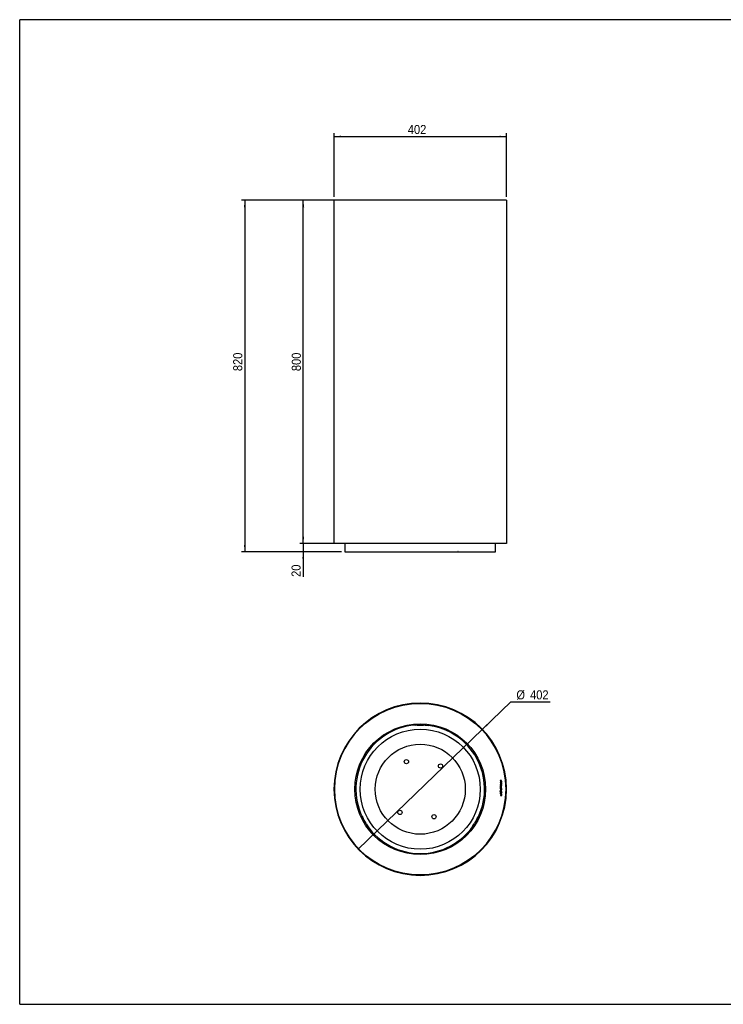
# Model space of a CAD drawing. Header units: millimetres. Extents: x 156 to 3436, y 196 to 2492.
# Tile 1 of 2: x 156 to 1796, y 196 to 2492. Entities that reach past the tile are written whole.
import ezdxf

# ---------------------------------------------------------------- set-up
doc = ezdxf.new("R2010")
doc.units = ezdxf.units.MM
doc.header["$LTSCALE"] = 8
doc.linetypes.add('SLD-Solido', pattern=[0])
doc.layers.add('QUOTE', color=1, linetype='SLD-Solido')
doc.layers.add('SCHIZZI', color=9, linetype='Continuous')
doc.styles.add('SLDTEXTSTYLE0', font='GOTHIC.TTF', dxfattribs={"width": 0.913})
doc.dimstyles.new('SLDDIMSTYLE0', dxfattribs={"dimtxt": 21.166667, "dimasz": 16, "dimexe": 0, "dimexo": 0.0625, "dimgap": 5.291667, "dimtad": 1, "dimdec": 1, "dimrnd": 1e-09, "dimzin": 12, "dimdsep": 46, "dimtxsty": 'SLDTEXTSTYLE0', "dimsah": 1, "dimcen": 0.09, "dimadec": 0, "dimazin": 3, "dimtfac": 1, "dimtdec": 1, "dimtofl": 0, "dimtmove": 0, "dimatfit": 3, "dimfxl": 1, "dimfrac": 2, "dimtolj": 1, "dimtzin": 12, "dimarcsym": 0})
doc.dimstyles.new('SLDDIMSTYLE1', dxfattribs={"dimtxt": 21.166667, "dimasz": 16, "dimexe": 0, "dimexo": 0.0625, "dimgap": 5.291667, "dimtad": 1, "dimdec": 1, "dimrnd": 1e-09, "dimzin": 12, "dimdsep": 46, "dimtxsty": 'SLDTEXTSTYLE0', "dimsah": 1, "dimcen": 0.09, "dimadec": 0, "dimazin": 3, "dimtfac": 1, "dimtdec": 1, "dimtmove": 0, "dimatfit": 0, "dimfxl": 1, "dimfrac": 2, "dimtolj": 1, "dimtzin": 12, "dimarcsym": 0})
doc.dimstyles.new('SLDDIMSTYLE2', dxfattribs={"dimtxt": 21.166667, "dimasz": 16, "dimexe": 0, "dimexo": 0.0625, "dimgap": 5.291667, "dimtad": 0, "dimtih": 1, "dimtoh": 1, "dimdec": 1, "dimrnd": 1e-09, "dimzin": 12, "dimdsep": 46, "dimtxsty": 'SLDTEXTSTYLE0', "dimblk1": 'NONE', "dimsah": 1, "dimcen": 0, "dimadec": 0, "dimazin": 3, "dimtfac": 1, "dimtdec": 1, "dimtmove": 0, "dimatfit": 3, "dimldrblk": 'NONE', "dimfxl": 1, "dimfrac": 2, "dimtolj": 1, "dimtzin": 12, "dimarcsym": 0})

# ---------------------------------------------------------------- blocks, each defined once
blk = doc.blocks.new('_D')
at = {"layer": 'QUOTE', "transparency": 16777216}
for p, q in [((929.2, 2070.5), (809.2, 2070.5)), ((817.2, 1270.5), (817.2, 2070.5)), ((906.2, 1270.5), (809.2, 1270.5))]:
    blk.add_line(p, q, dxfattribs=at)
for points in [[(817.2, 2070.5), (815.2, 2054.5), (819.2, 2054.5)], [(817.2, 1270.5), (819.2, 1286.5), (815.2, 1286.5)]]:
    blk.add_solid(points, dxfattribs=at)
at = {"layer": 'QUOTE', "transparency": 16777216, "insert": (790.2, 1672.2), "char_height": 21.17, "attachment_point": 1, "rotation": 90, "style": 'SLDTEXTSTYLE0'}
blk.add_mtext('800', dxfattribs=at)
blk = doc.blocks.new('_D_1')
at = {"layer": 'QUOTE', "transparency": 16777216}
for p, q in [((816.7, 1270.5), (816.7, 1302.5)), ((906.2, 1270.5), (808.7, 1270.5)), ((816.7, 1270.5), (816.7, 1250.5)), ((906.2, 1250.5), (808.7, 1250.5)), ((816.7, 1250.5), (816.7, 1192.4))]:
    blk.add_line(p, q, dxfattribs=at)
for points in [[(816.7, 1270.5), (818.7, 1286.5), (814.7, 1286.5)], [(816.7, 1250.5), (814.7, 1234.5), (818.7, 1234.5)]]:
    blk.add_solid(points, dxfattribs=at)
at = {"layer": 'QUOTE', "transparency": 16777216, "insert": (789.7, 1192.4), "char_height": 21.17, "attachment_point": 1, "rotation": 90, "style": 'SLDTEXTSTYLE0'}
blk.add_mtext('20', dxfattribs=at)
blk = doc.blocks.new('_D_2')
at = {"layer": 'QUOTE', "transparency": 16777216}
for p, q in [((880.7, 2070.5), (672.7, 2070.5)), ((680.7, 2070.5), (680.7, 1250.5)), ((906.2, 1250.5), (672.7, 1250.5))]:
    blk.add_line(p, q, dxfattribs=at)
for points in [[(680.7, 2070.5), (678.7, 2054.5), (682.7, 2054.5)], [(680.7, 1250.5), (682.7, 1266.5), (678.7, 1266.5)]]:
    blk.add_solid(points, dxfattribs=at)
at = {"layer": 'QUOTE', "transparency": 16777216, "insert": (653.7, 1672.2), "char_height": 21.17, "attachment_point": 1, "rotation": 90, "style": 'SLDTEXTSTYLE0'}
blk.add_mtext('820', dxfattribs=at)
blk = doc.blocks.new('_D_3')
at = {"layer": 'QUOTE', "transparency": 16777216}
for p, q in [((888.7, 2078.5), (888.7, 2227.2)), ((1290.7, 2078.5), (1290.7, 2227.2)), ((888.7, 2219.2), (1290.7, 2219.2))]:
    blk.add_line(p, q, dxfattribs=at)
for points in [[(888.7, 2219.2), (904.7, 2217.2), (904.7, 2221.2)], [(1290.7, 2219.2), (1274.7, 2221.2), (1274.7, 2217.2)]]:
    blk.add_solid(points, dxfattribs=at)
at = {"layer": 'QUOTE', "transparency": 16777216, "insert": (1060.7, 2246.2), "char_height": 21.17, "attachment_point": 1, "style": 'SLDTEXTSTYLE0'}
blk.add_mtext('402', dxfattribs=at)
blk = doc.blocks.new('_D_4')
at = {"layer": 'QUOTE', "transparency": 16777216}
for p, q in [((1234.4, 836.7), (1301.1, 900.9)), ((1301.1, 900.9), (1392.7, 900.9)), ((944.9, 557.8), (1234.4, 836.7))]:
    blk.add_line(p, q, dxfattribs=at)
blk.add_solid([(1234.4, 836.7), (1247.4, 846.4), (1244.6, 849.3)], dxfattribs=at)
at = {"layer": 'QUOTE', "transparency": 16777216, "char_height": 21.17, "attachment_point": 1, "style": 'SLDTEXTSTYLE0'}
for s, insert in [('%%c', (1313.8, 927.9)), ('402', (1345.7, 927.9))]:
    blk.add_mtext(s, dxfattribs=dict(at, insert=insert))
blk = doc.blocks.new('_None')

msp = doc.modelspace()

# ---------------------------------------------------------------- linework, layer by layer
for p, q in [((888.67, 2070.54), (888.67, 1270.54)), ((1290.67, 2070.54), (888.67, 2070.54)), ((1290.67, 2070.54), (1290.67, 1270.54)), ((1290.67, 1270.54), (888.67, 1270.54)), ((914.17, 1270.54), (914.17, 1251.54)), ((914.17, 1270.54), (914.17, 1251.54)), ((1265.17, 1250.54), (1265.17, 1270.54)), ((914.17, 1251.54), (914.17, 1250.54)), ((914.17, 1251.54), (914.17, 1251.54)), ((914.17, 1251.54), (914.17, 1251.54)), ((914.17, 1250.54), (1176.98, 1250.54)), ((1177.86, 1251.54), (1176.98, 1251.54)), ((1176.98, 1250.54), (1176.98, 1251.54)), ((1176.98, 1250.54), (1177.86, 1250.54)), ((1177.86, 1251.54), (1177.86, 1250.54)), ((1177.86, 1250.54), (1265.17, 1250.54)), ((1077.17, 846.18), (1077.17, 848.18)), ((1077.17, 846.13), (1077.17, 846.18)), ((1082.17, 848.35), (1097.17, 848.35)), ((1082.17, 846.35), (1097.17, 846.35)), ((1102.17, 848.18), (1102.17, 846.18)), ((1102.17, 846.76), (1108.75, 846.06)), ((1102.17, 846.18), (1102.17, 846.13)), ((1279.4, 717.5), (1275.98, 717.45)), ((1275.98, 717.45), (1275.98, 717.02)), ((1275.98, 717.02), (1279.41, 717.07)), ((1279.03, 713.72), (1276.04, 713.68)), ((1276.04, 713.68), (1276.05, 713.25)), ((1276.05, 713.25), (1279.46, 713.3)), ((1279.43, 715.67), (1279, 715.67)), ((1279, 715.67), (1279.03, 713.72)), ((1279.48, 711.97), (1279.05, 711.96)), ((1279.05, 711.96), (1279.08, 710.02)), ((1279.41, 717.07), (1279.4, 717.5)), ((1279.46, 713.3), (1279.43, 715.67)), ((1279.52, 709.6), (1279.48, 711.97)), ((1276.54, 691.48), (1275.58, 691.9)), ((1275.58, 691.9), (1275.58, 691.43)), ((1275.58, 691.43), (1276.38, 691.08)), ((1279.08, 710.02), (1276.1, 709.98)), ((1276.1, 709.98), (1276.1, 709.55)), ((1276.1, 709.55), (1279.52, 709.6)), ((1276.57, 708.04), (1276.14, 708.04)), ((1276.14, 708.04), (1276.18, 705.54)), ((1276.18, 705.54), (1279.57, 705.59)), ((1276.61, 704.19), (1276.18, 704.18)), ((1276.18, 704.18), (1276.22, 701.4)), ((1276.22, 701.4), (1276.65, 701.4)), ((1279.7, 696.68), (1276.26, 695.11)), ((1276.26, 695.11), (1276.27, 694.64)), ((1276.27, 694.64), (1279.75, 693.16)), ((1276.6, 705.98), (1276.57, 708.04)), ((1277.66, 705.99), (1276.6, 705.98)), ((1276.63, 703.07), (1276.61, 704.19)), ((1279.61, 703.11), (1276.63, 703.07)), ((1276.63, 702.52), (1279.62, 702.56)), ((1276.65, 701.4), (1276.63, 702.52)), ((1279.14, 689.89), (1276.78, 690.91)), ((1278.2, 695.52), (1276.8, 694.88)), ((1276.8, 694.88), (1278.22, 694.28)), ((1277.14, 691.56), (1276.81, 691.83)), ((1279.32, 690.28), (1276.94, 691.31)), ((1277.13, 699.79), (1277.13, 700.22)), ((1278.05, 708.06), (1277.63, 708.06)), ((1277.63, 708.06), (1277.66, 705.99)), ((1278.08, 706), (1278.05, 708.06)), ((1279.14, 706.01), (1278.08, 706)), ((1278.22, 694.28), (1278.2, 695.52)), ((1278.62, 695.72), (1279.7, 696.22)), ((1278.65, 694.09), (1278.62, 695.72)), ((1279.74, 693.63), (1278.65, 694.09)), ((1278.74, 698.05), (1278.75, 697.62)), ((1279.27, 691.87), (1278.94, 691.59)), ((1279.54, 708.09), (1279.11, 708.08)), ((1279.11, 708.08), (1279.14, 706.01)), ((1279.57, 705.59), (1279.54, 708.09)), ((1279.54, 689.72), (1280.5, 689.3)), ((1279.62, 702.56), (1279.61, 703.11)), ((1279.7, 696.22), (1279.7, 696.68)), ((1280.5, 689.77), (1279.72, 690.11)), ((1279.75, 693.16), (1279.74, 693.63)), ((1280.5, 689.3), (1280.5, 689.77)), ((1289.67, 697.53), (1290.67, 697.53)), ((1290.67, 697.03), (1289.67, 697.03)), ((1276.68, 687.91), (1276.43, 687.9)), ((1276.43, 687.9), (1276.45, 686.52)), ((1276.45, 686.52), (1278.36, 686.54)), ((1276.48, 683.78), (1276.5, 682.46)), ((1276.5, 682.46), (1279.9, 682.51)), ((1276.7, 686.78), (1276.68, 687.91)), ((1277.26, 686.79), (1276.7, 686.78)), ((1276.91, 683.77), (1276.93, 682.89)), ((1276.93, 682.89), (1279.47, 682.93)), ((1277.51, 687.92), (1277.25, 687.91)), ((1277.25, 687.91), (1277.26, 686.79)), ((1277.52, 686.8), (1277.51, 687.92)), ((1278.09, 686.8), (1277.52, 686.8)), ((1278.34, 687.93), (1278.08, 687.93)), ((1278.08, 687.93), (1278.09, 686.8)), ((1278.36, 686.54), (1278.34, 687.93)), ((1279.47, 682.93), (1279.46, 684.01)), ((1279.9, 682.51), (1279.88, 684.05)), ((952.74, 632.66), (954.47, 633.66)), ((954.47, 633.66), (954.52, 633.68)), ((962.59, 615.25), (955.09, 628.24)), ((964.32, 616.25), (956.82, 629.24)), ((1222.52, 629.24), (1215.02, 616.25)), ((1224.26, 628.24), (1216.76, 615.25)), ((1224.83, 633.68), (1224.87, 633.66)), ((1224.87, 633.66), (1226.6, 632.66)), ((966.97, 612), (965.24, 611.01)), ((967.02, 612.03), (966.97, 612)), ((1212.37, 612), (1212.33, 612.03)), ((1214.1, 611.01), (1212.37, 612))]:
    msp.add_line(p, q)
for centre, radius in [((1089.67, 697.28), 200), ((1089.67, 697.28), 152.5), ((1089.67, 697.28), 140), ((1089.67, 697.28), 105), ((1057.58, 761.53), 5), ((1136.93, 751.35), 5), ((1042.41, 643.21), 5), ((1121.76, 633.03), 5)]:
    msp.add_circle(centre, radius)
for centre, radius, start, end in [((1089.67, 697.28), 201, 0.07126, 359.92874), ((1089.67, 697.28), 200, 0.07126, 359.92874), ((1089.67, 697.28), 150, 94.78019, 205.21981), ((1080.92, 812.4), 35.97, 88.01091, 95.98665), ((1080.92, 810.41), 35.97, 88.01091, 95.98665), ((1098.42, 812.4), 35.97, 84.01335, 91.98909), ((1098.42, 810.41), 35.97, 84.01335, 91.98909), ((1089.67, 697.28), 150, 334.78019, 82.69231), ((1277.65, 699.01), 1.51, 150.3067, 212.64877), ((1278.02, 690.63), 1.7, 164.56603, 203.34038), ((1277.2, 699.19), 1.03, 93.78176, 146.61734), ((1277.13, 698.67), 0.89, 211.97047, 338.27113), ((1278.05, 690.65), 1.74, 203.69299, 281.93512), ((1278.02, 690.63), 1.7, 135.19136, 150.09935), ((1277.65, 699.01), 1.08, 150.3067, 212.79452), ((1277.2, 699.19), 0.606, 96.09271, 143.46579), ((1277.13, 698.67), 0.461, 211.68031, 338.02416), ((1278.02, 690.63), 1.27, 167.27361, 203.28116), ((1278.05, 690.65), 1.31, 203.75069, 281.93512), ((1278.02, 690.63), 1.27, 133.4351, 147.89612), ((1274.63, 699.65), 3.15, 338.53679, 349.64712), ((1281.7, 698.39), 4.03, 159.12515, 170.06152), ((1278.67, 699.6), 0.77, 102.58843, 162.78987), ((1274.63, 699.65), 3.58, 338.53674, 349.64749), ((1283.24, 698.04), 5.18, 161.32976, 169.2388), ((1278.11, 690.6), 1.25, 279.66133, 325.1185), ((1278.69, 699.56), 0.38, 105.25183, 158.88819), ((1278.11, 690.6), 1.68, 280.20963, 328.08925), ((1278.67, 699.37), 0.99, 38.59114, 99.99109), ((1278.67, 699.37), 0.561, 38.59114, 98.71981), ((1278.73, 698.56), 0.507, 270.90387, 320.63105), ((1278.74, 698.55), 0.926, 270.72459, 324.58307), ((1278.15, 690.66), 1.22, 352.03918, 49.59091), ((1277.94, 698.97), 1.4, 328.44273, 32.65467), ((1278.15, 690.66), 1.65, 352.38045, 47.41711), ((1278.11, 690.6), 1.25, 344.90069, 354.66436), ((1277.94, 698.97), 1.82, 328.37608, 34.18546), ((1278.11, 690.6), 1.68, 342.77082, 354.32944), ((1281.82, 683.72), 5.33, 177.2935, 179.40445), ((1278.29, 683.91), 1.8, 132.75896, 177.86419), ((1281.82, 683.72), 4.9, 177.2935, 179.40445), ((1278.29, 683.91), 1.37, 132.87731, 178.03875), ((1278.19, 683.98), 1.68, 62.10043, 132.01634), ((1278.19, 683.98), 1.25, 62.44536, 131.88937), ((1278.06, 683.88), 1.4, 5.32638, 59.76506), ((1278.06, 683.88), 1.83, 5.32638, 60.07779), ((985.6, 647.29), 35.97, 204.01335, 211.98909), ((987.33, 648.29), 35.97, 204.01335, 211.98909), ((1192.02, 648.29), 35.97, 328.01091, 335.98665), ((1193.75, 647.29), 35.97, 328.01091, 335.98665), ((994.35, 632.14), 35.97, 208.01091, 215.98665), ((996.08, 633.14), 35.97, 208.01091, 215.98665), ((1089.67, 697.28), 150, 214.78019, 325.21981), ((1183.27, 633.14), 35.97, 324.01335, 331.98909), ((1185, 632.14), 35.97, 324.01335, 331.98909)]:
    msp.add_arc(centre, radius, start, end)
at = {"layer": 'SCHIZZI'}
for p in [(156.09, 195.69), (3435.93, 2491.69)]:
    msp.add_line(p, (156.09, 2491.69), dxfattribs=at)
at = {"layer": 'SCHIZZI', "color": 7, "true_color": 0xffffff}
msp.add_line((156.09, 195.69), (3436.09, 195.69), dxfattribs=at)

# ---------------------------------------------------------------- dimensions: what is measured, and where the dimension line sits
at = {"layer": 'QUOTE'}
dim = msp.add_linear_dim(base=(1290.67, 2219.18), p1=(888.67, 2070.54), p2=(1290.67, 2070.54), dimstyle='SLDDIMSTYLE0', dxfattribs=at)
dim.commit()
dim.dimension.update_dxf_attribs({"geometry": '_D_3', "text_midpoint": (1084.19, 2219.18), "dimtype": 160})
for base, p1, p2, dimstyle, picture, middle in [((680.7, 1250.54), (888.67, 2070.54), (914.17, 1250.54), 'SLDDIMSTYLE0', '_D_2', (680.7, 1695.63)), ((817.2, 2070.54), (914.17, 1270.54), (937.17, 2070.54), 'SLDDIMSTYLE0', '_D', (817.2, 1695.63)), ((816.75, 1250.54), (914.17, 1270.54), (914.17, 1250.54), 'SLDDIMSTYLE1', '_D_1', (816.75, 1208.01))]:
    dim = msp.add_linear_dim(base=base, p1=p1, p2=p2, angle=90, dimstyle=dimstyle, dxfattribs=at)
    dim.commit()
    dim.dimension.update_dxf_attribs({"geometry": picture, "text_midpoint": middle, "dimtype": 160})
dim = msp.add_diameter_dim_2p(p1=(944.9, 557.85), p2=(1234.45, 836.71), dimstyle='SLDDIMSTYLE2', dxfattribs=at)
dim.commit()
dim.dimension.update_dxf_attribs({"geometry": '_D_4', "text_midpoint": (1353.23, 917.71), "dimtype": 163})

doc.saveas('drawing.dxf')
